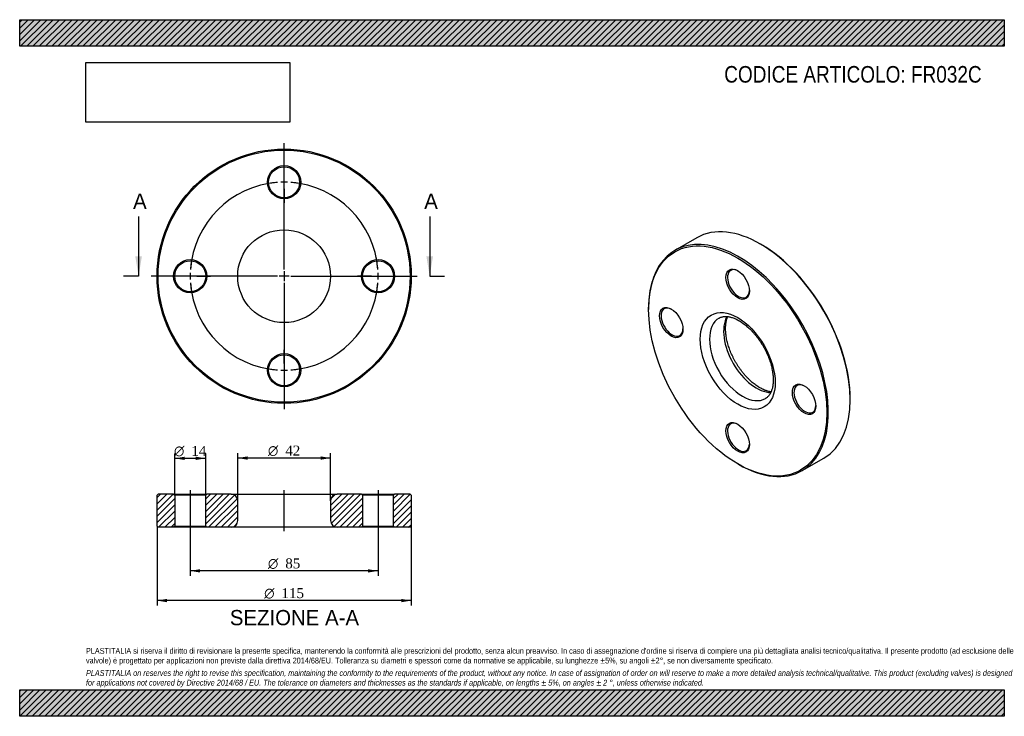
# Model space of a CAD drawing. Header units: millimetres. Extents: x 0 to 446, y 0 to 315.
import ezdxf
from ezdxf.enums import TextEntityAlignment as Align
from ezdxf.lldxf.tags import DXFTag

# ---------------------------------------------------------------- set-up
doc = ezdxf.new("R2010")
doc.units = ezdxf.units.MM
doc.header["$LTSCALE"] = 1.5
for name, color, linetype in [('Default', 7, 'Continuous'), ('DV2_Default', 7, 'Continuous'), ('DV3_Default', 7, 'Continuous'), ('FR032C', 7, 'Continuous')]:
    doc.layers.add(name, color=color, linetype=linetype)
doc.styles.add('SEACAD_Solid_Edge_ANSI', font='seans.ttf')
doc.styles.add('SEACAD_Solid_Edge_ANSI1_Symbols', font='semeca1.ttf')
doc.styles.add('SEACAD_Times_New_Roman', font='times.ttf')
tags = doc.linetypes.add('CENTER2', pattern=[28.575, 19.05, -3.175, 3.175, -3.175]).pattern_tags.tags
tags[10:11] = [DXFTag(74, 4), DXFTag(75, 0), DXFTag(340, '0'), DXFTag(46, 0.0), DXFTag(50, 0.0), DXFTag(44, 0.0), DXFTag(45, 0.0)]
tags[8:9] = [DXFTag(74, 4), DXFTag(75, 0), DXFTag(340, '0'), DXFTag(46, 0.0), DXFTag(50, 0.0), DXFTag(44, 0.0), DXFTag(45, 0.0)]
tags[6:7] = [DXFTag(74, 4), DXFTag(75, 0), DXFTag(340, '0'), DXFTag(46, 0.0), DXFTag(50, 0.0), DXFTag(44, 0.0), DXFTag(45, 0.0)]
tags[4:5] = [DXFTag(74, 4), DXFTag(75, 0), DXFTag(340, '0'), DXFTag(46, 0.0), DXFTag(50, 0.0), DXFTag(44, 0.0), DXFTag(45, 0.0)]
tags = doc.linetypes.add('HIDDEN2', pattern=[4.7625, 3.175, -1.5875]).pattern_tags.tags
tags[6:7] = [DXFTag(74, 4), DXFTag(75, 0), DXFTag(340, '0'), DXFTag(46, 0.0), DXFTag(50, 0.0), DXFTag(44, 0.0), DXFTag(45, 0.0)]
tags[4:5] = [DXFTag(74, 4), DXFTag(75, 0), DXFTag(340, '0'), DXFTag(46, 0.0), DXFTag(50, 0.0), DXFTag(44, 0.0), DXFTag(45, 0.0)]
picture_1 = doc.add_image_def('image1.jpg', size_in_pixel=(4302, 1260))

# ---------------------------------------------------------------- blocks, each defined once
blk = doc.blocks.new('SEANNOT_GROUP')
at = {"layer": 'Default', "color": 7, "linetype": 'CENTER2'}
for p, q in [((119.65, 203.51), (119.65, 259.14)), ((119.65, 201.26), (119.65, 196.76)), ((115.15, 199.01), (59.53, 199.01)), ((121.9, 199.01), (117.4, 199.01)), ((124.15, 199.01), (179.78, 199.01)), ((119.65, 194.51), (119.65, 138.89))]:
    blk.add_line(p, q, dxfattribs=at)
blk = doc.blocks.new('SE')
at = {"layer": 'FR032C', "color": 7, "linetype": 'Continuous'}
for p, q in [((306.36, 216.4), (296.47, 210.68)), ((335.47, 213.35), (335.11, 213.55)), ((284.56, 184.36), (284.56, 183.95)), ((375.77, 143.13), (375.77, 143.53)), ((353.97, 111.09), (363.86, 116.8)), ((324.86, 114.14), (325.22, 113.94))]:
    blk.add_line(p, q, dxfattribs=at)
for centre, major_axis, start_param, end_param in [((335.11, 166.6), (-28.75, 49.8), 3.141593, 6.283185), ((325.22, 160.89), (28.75, -49.8), 0, 3.926991), ((335.47, 166.81), (28.5, -49.36), 0.785398, 2.356194), ((325.22, 195.59), (-3.5, 6.06), 0, 3.891885), ((325.22, 195.59), (-3.5, 6.06), 5.532892, 6.283185), ((295.16, 178.24), (-3.5, 6.06), 0, 3.891885), ((295.16, 178.24), (-3.5, 6.06), 5.532892, 6.283185), ((326.98, 161.91), (-10.5, 18.19), 0.00046, 3.140763), ((333.35, 165.58), (10.5, -18.19), 3.473861, 5.95149), ((355.27, 143.53), (-3.5, 6.06), 0, 3.891885), ((355.27, 143.53), (-3.5, 6.06), 5.532892, 6.283185), ((325.22, 126.18), (-3.5, 6.06), 0, 3.891885), ((325.22, 126.18), (-3.5, 6.06), 5.532892, 6.283185), ((325.22, 160.89), (28.75, -49.8), 5.497787, 6.283185)]:
    blk.add_ellipse(centre, major_axis=major_axis, ratio=0.57735, start_param=start_param, end_param=end_param, dxfattribs=at)
for centre, major_axis in [((324.86, 160.68), (-28.5, 49.36)), ((324.86, 195.38), (3.75, -6.5)), ((294.81, 178.03), (3.75, -6.5)), ((324.86, 160.68), (12, -20.78)), ((354.91, 143.33), (3.75, -6.5)), ((324.86, 125.98), (3.75, -6.5))]:
    blk.add_ellipse(centre, major_axis=major_axis, ratio=0.57735, dxfattribs=at)
for points, knots in [([(316.48, 180.09), (316.66, 180.19), (316.97, 180.36), (317.55, 180.57), (318.17, 180.72), (318.82, 180.8), (319.49, 180.82), (320.19, 180.78), (320.91, 180.68), (321.66, 180.52), (322.42, 180.3), (323.21, 180.02), (324.02, 179.67), (324.85, 179.27), (325.68, 178.8), (326.53, 178.27), (327.38, 177.68), (328.23, 177.03), (329.08, 176.33), (329.92, 175.58), (330.76, 174.77), (331.58, 173.91), (332.38, 173.01), (333.17, 172.06), (333.93, 171.08), (334.66, 170.06), (335.37, 169.01), (336.04, 167.93), (336.68, 166.83), (337.28, 165.71), (337.84, 164.57), (338.36, 163.42), (338.84, 162.27), (339.27, 161.12), (339.65, 159.97), (339.99, 158.83), (340.27, 157.7), (340.51, 156.58), (340.7, 155.49), (340.83, 154.43), (340.92, 153.4), (340.96, 152.4), (340.95, 151.44), (340.89, 150.52), (340.79, 149.65), (340.65, 148.83), (340.46, 148.06), (340.24, 147.35), (339.98, 146.68), (339.68, 146.08), (339.36, 145.52), (339, 145.02), (338.6, 144.58), (338.17, 144.18), (337.78, 143.89), (337.55, 143.77), (337.47, 143.72)], [0, 0, 0, 0, 0.019741, 0.041889, 0.063379, 0.083982, 0.10379, 0.122996, 0.141779, 0.160278, 0.178598, 0.196811, 0.214971, 0.233113, 0.251256, 0.269418, 0.287609, 0.305837, 0.324104, 0.34241, 0.360755, 0.379135, 0.397548, 0.415989, 0.434454, 0.452938, 0.471437, 0.489947, 0.508461, 0.526976, 0.545485, 0.563984, 0.582466, 0.600929, 0.619366, 0.637774, 0.656148, 0.674484, 0.692778, 0.711028, 0.729232, 0.747391, 0.765509, 0.783591, 0.801651, 0.819705, 0.837772, 0.855889, 0.874106, 0.892494, 0.911145, 0.930183, 0.949758, 0.970036, 0.991141, 1, 1, 1, 1]), ([(334.85, 148.58), (334.69, 148.68), (334.29, 148.91), (333.56, 149.38), (332.71, 149.98), (331.86, 150.65), (331.01, 151.36), (330.17, 152.14), (329.34, 152.96), (328.52, 153.83), (327.72, 154.74), (326.94, 155.7), (326.19, 156.69), (325.46, 157.72), (324.77, 158.78), (324.1, 159.87), (323.47, 160.98), (322.88, 162.1), (322.34, 163.24), (321.83, 164.39), (321.37, 165.54), (320.95, 166.7), (320.58, 167.84), (320.26, 168.98), (319.99, 170.11), (319.76, 171.21), (319.59, 172.3), (319.47, 173.35), (319.39, 174.38), (319.37, 175.36), (319.39, 176.31), (319.46, 177.21), (319.57, 178.07), (319.73, 178.88), (319.93, 179.63), (320.13, 180.26), (320.28, 180.62), (320.34, 180.76)], [0, 0, 0, 0, 0.0125944, 0.036717, 0.0608843, 0.0851013, 0.1093708, 0.1336926, 0.1580643, 0.1824822, 0.2069416, 0.2314369, 0.2559623, 0.2805118, 0.3050792, 0.3296581, 0.3542422, 0.3788247, 0.4033974, 0.4279542, 0.4524884, 0.4769939, 0.5014644, 0.5258938, 0.5502764, 0.574607, 0.5988812, 0.6230961, 0.6472504, 0.6713458, 0.6953876, 0.7193867, 0.7433613, 0.767334, 0.7913367, 0.8154222, 0.8315759, 0.8315759, 0.8315759, 0.8315759]), ([(339.99, 146.73), (339.87, 146.74), (339.51, 146.79), (338.89, 146.91), (338.13, 147.12), (337.34, 147.38), (336.54, 147.71), (335.69, 148.11), (335.17, 148.4), (334.85, 148.58)], [0.5125776, 0.5125776, 0.5125776, 0.5125776, 0.5528495, 0.6280203, 0.7023571, 0.7761898, 0.8497522, 0.9232072, 1, 1, 1, 1])]:
    blk.add_open_spline(points, degree=3, knots=knots, dxfattribs=at)
blk = doc.blocks.new('SE1')
at = {"layer": 'Default', "color": 7, "linetype": 'CENTER2'}
for start, end in [(94.0444, 175.9556), (4.0444, 85.9556), (184.0444, 265.9556), (274.0444, 355.9556)]:
    blk.add_arc((119.65, 199.01), 42.5, start, end, dxfattribs=at)
at = {"layer": 'DV2_Default', "color": 7, "linetype": 'CENTER2'}
for p, q in [((119.65, 202.01), (119.65, 258.26)), ((119.65, 244.51), (119.65, 250.76)), ((119.65, 200.51), (119.65, 197.51)), ((116.65, 199.01), (60.4, 199.01)), ((74.15, 199.01), (67.9, 199.01)), ((121.15, 199.01), (118.15, 199.01)), ((122.65, 199.01), (178.9, 199.01)), ((165.15, 199.01), (170.9, 199.01)), ((165.15, 199.01), (171.4, 199.01)), ((119.65, 196.01), (119.65, 139.76)), ((119.65, 153.51), (119.65, 147.26))]:
    blk.add_line(p, q, dxfattribs=at)
at = {"layer": 'DV2_Default', "color": 7, "linetype": 'HIDDEN2'}
for p, q in [((119.65, 240.01), (119.65, 243.01)), ((119.65, 238.51), (119.65, 232.26)), ((78.65, 199.01), (75.65, 199.01)), ((80.15, 199.01), (86.4, 199.01)), ((159.15, 199.01), (152.9, 199.01)), ((159.15, 199.01), (153.4, 199.01)), ((160.65, 199.01), (163.65, 199.01)), ((160.65, 199.01), (163.65, 199.01)), ((119.65, 159.51), (119.65, 165.76)), ((119.65, 158.01), (119.65, 155.01))]:
    blk.add_line(p, q, dxfattribs=at)
at = {"layer": 'DV2_Default', "color": 7, "linetype": 'CENTER2'}
for start, end in [(94.0444, 102.4703), (87.9778, 92.0222), (77.5297, 85.9556), (167.5297, 175.9556), (4.0444, 12.4703), (4.0444, 11.7962), (177.9778, 182.0222), (357.9778, 2.0222), (357.9778, 2.0222), (184.0444, 192.4703), (347.5297, 355.9556), (348.2038, 355.9556), (257.5297, 265.9556), (267.9778, 272.0222), (274.0444, 282.4703)]:
    blk.add_arc((119.65, 199.01), 42.5, start, end, dxfattribs=at)
at = {"layer": 'FR032C', "color": 7, "linetype": 'Continuous'}
for centre, radius in [((119.65, 199.01), 57.5), ((119.65, 199.01), 57), ((119.65, 241.51), 7.5), ((119.65, 241.51), 7), ((119.65, 199.01), 21), ((77.15, 199.01), 7.5), ((77.15, 199.01), 7), ((162.15, 199.01), 7.5), ((162.15, 199.01), 7), ((119.65, 156.51), 7.5), ((119.65, 156.51), 7)]:
    blk.add_circle(centre, radius, dxfattribs=at)
blk = doc.blocks.new('SE3')
at = {"color": 7, "linetype": 'Continuous', "style": 'SEACAD_Solid_Edge_ANSI'}
blk.add_text('A', height=6.9, dxfattribs=at).set_placement((51.3, 236.36), align=Align.TOP_LEFT)
blk = doc.blocks.new('SE4')
at = {"color": 7, "linetype": 'Continuous', "style": 'SEACAD_Solid_Edge_ANSI'}
blk.add_text('A', height=6.9, dxfattribs=at).set_placement((183.03, 236.36), align=Align.TOP_LEFT)
blk = doc.blocks.new('SEANNOT_GROUP1')
at = {"linetype": 'Continuous'}
blk.add_hatch(color=7, dxfattribs=at).paths.add_polyline_path([(52.29, 208.01), (53.79, 199.01), (55.29, 208.01)])
at = {"color": 7, "linetype": 'Continuous'}
blk.add_lwpolyline([(53.79, 226.01), (53.79, 199.01)], dxfattribs=at)
blk = doc.blocks.new('SEANNOT_GROUP2')
at = {"linetype": 'Continuous'}
blk.add_hatch(color=7, dxfattribs=at).paths.add_polyline_path([(184.02, 208.01), (185.52, 199.01), (187.02, 208.01)])
at = {"color": 7, "linetype": 'Continuous'}
blk.add_lwpolyline([(185.52, 226.01), (185.52, 199.01)], dxfattribs=at)
blk = doc.blocks.new('SE2')
at = {"layer": 'Default', "color": 7, "linetype": 'CENTER2'}
for p, q in [((53.79, 199.01), (47.04, 199.01)), ((185.52, 199.01), (192.27, 199.01))]:
    blk.add_line(p, q, dxfattribs=at)
at = {"layer": 'Default'}
for name in ['SE3', 'SE4', 'SEANNOT_GROUP1', 'SEANNOT_GROUP2']:
    blk.add_blockref(name, (0, 0), dxfattribs=at)
blk = doc.blocks.new('SE5')
at = {"layer": 'FR032C', "linetype": 'Continuous'}
h = blk.add_hatch(dxfattribs=at)
h.set_pattern_fill('LINE', scale=0.62992, angle=45, style=0)
h.paths.add_polyline_path([(69.65, 100.48), (62.65, 100.48), (62.15, 99.98), (62.15, 85.98), (62.65, 85.48), (69.65, 85.48), (70.15, 85.98), (70.15, 99.98)])
h = blk.add_hatch(dxfattribs=at)
h.set_pattern_fill('LINE', scale=0.62992, angle=45, style=0)
edge = h.paths.add_edge_path()
edge.add_line((84.65, 85.48), (95.65, 85.48))
edge.add_arc((95.65, 88.48), 3, 270, 360)
edge.add_line((98.65, 88.48), (98.65, 97.48))
edge.add_arc((95.65, 97.48), 3, 0, 90)
edge.add_line((95.65, 100.48), (84.65, 100.48))
edge.add_line((84.65, 100.48), (84.15, 99.98))
edge.add_line((84.15, 99.98), (84.15, 85.98))
edge.add_line((84.15, 85.98), (84.65, 85.48))
h = blk.add_hatch(dxfattribs=at)
h.set_pattern_fill('LINE', scale=0.62992, angle=45, style=0)
edge = h.paths.add_edge_path()
edge.add_line((155.15, 85.98), (155.15, 99.98))
edge.add_line((155.15, 99.98), (154.65, 100.48))
edge.add_line((154.65, 100.48), (143.65, 100.48))
edge.add_arc((143.65, 97.48), 3, 90, 180)
edge.add_line((140.65, 97.48), (140.65, 88.48))
edge.add_arc((143.65, 88.48), 3, 180, 270)
edge.add_line((143.65, 85.48), (154.65, 85.48))
edge.add_line((154.65, 85.48), (155.15, 85.98))
h = blk.add_hatch(dxfattribs=at)
h.set_pattern_fill('LINE', scale=0.62992, angle=45, style=0)
h.paths.add_polyline_path([(169.15, 99.98), (169.15, 85.98), (169.65, 85.48), (176.65, 85.48), (177.15, 85.98), (177.15, 99.98), (176.65, 100.48), (169.65, 100.48)])
at = {"layer": 'DV3_Default', "color": 7, "linetype": 'CENTER2'}
for p, q in [((77.15, 102.23), (77.15, 83.73)), ((119.65, 83.73), (119.65, 102.23)), ((162.15, 102.23), (162.15, 83.73))]:
    blk.add_line(p, q, dxfattribs=at)
at = {"layer": 'FR032C', "color": 7, "linetype": 'Continuous'}
for p, q in [((62.65, 100.48), (62.15, 99.98)), ((62.15, 85.98), (62.15, 99.98)), ((69.65, 100.48), (62.65, 100.48)), ((69.65, 100.48), (84.65, 100.48)), ((69.65, 100.48), (70.15, 99.98)), ((84.15, 99.98), (70.15, 99.98)), ((70.15, 99.98), (70.15, 85.98)), ((84.15, 99.98), (84.65, 100.48)), ((84.15, 85.98), (84.15, 99.98)), ((95.65, 100.48), (84.65, 100.48)), ((95.65, 100.48), (143.65, 100.48)), ((154.65, 100.48), (143.65, 100.48)), ((154.65, 100.48), (169.65, 100.48)), ((154.65, 100.48), (155.15, 99.98)), ((169.15, 99.98), (155.15, 99.98)), ((155.15, 99.98), (155.15, 85.98)), ((169.15, 99.98), (169.65, 100.48)), ((169.15, 85.98), (169.15, 99.98)), ((176.65, 100.48), (169.65, 100.48)), ((177.15, 99.98), (176.65, 100.48)), ((177.15, 99.98), (177.15, 85.98)), ((98.65, 88.48), (98.65, 97.48)), ((140.65, 97.48), (140.65, 88.48)), ((62.15, 85.98), (62.65, 85.48)), ((69.65, 85.48), (62.65, 85.48)), ((70.15, 85.98), (69.65, 85.48)), ((84.65, 85.48), (69.65, 85.48)), ((70.15, 85.98), (84.15, 85.98)), ((84.65, 85.48), (84.15, 85.98)), ((95.65, 85.48), (84.65, 85.48)), ((143.65, 85.48), (95.65, 85.48)), ((154.65, 85.48), (143.65, 85.48)), ((155.15, 85.98), (154.65, 85.48)), ((169.65, 85.48), (154.65, 85.48)), ((155.15, 85.98), (169.15, 85.98)), ((169.65, 85.48), (169.15, 85.98)), ((176.65, 85.48), (169.65, 85.48)), ((176.65, 85.48), (177.15, 85.98))]:
    blk.add_line(p, q, dxfattribs=at)
for centre, start, end in [((95.65, 97.48), 0, 90), ((143.65, 97.48), 90, 180), ((95.65, 88.48), 270, 360), ((143.65, 88.48), 180, 270)]:
    blk.add_arc(centre, 3, start, end, dxfattribs=at)
blk = doc.blocks.new('GDimGGroup')
at = {"layer": 'Default', "linetype": 'Continuous'}
for points in [[(66.65, 51.58), (66.65, 53.08), (62.15, 52.33)], [(172.65, 51.58), (177.15, 52.33), (172.65, 53.08)]]:
    blk.add_hatch(color=7, dxfattribs=at).paths.add_polyline_path(points)
at = {"layer": 'Default', "color": 7, "linetype": 'Continuous'}
for p, q in [((62.15, 85.98), (62.15, 50.08)), ((177.15, 85.98), (177.15, 50.08)), ((177.15, 52.33), (62.15, 52.33))]:
    blk.add_line(p, q, dxfattribs=at)
for s, style, p in [('O', 'SEACAD_Solid_Edge_ANSI1_Symbols', (110.62, 57.95)), ('115', 'SEACAD_Times_New_Roman', (118.45, 57.95))]:
    blk.add_text(s, height=4.5, dxfattribs=dict(at, style=style)).set_placement(p, align=Align.TOP_LEFT)
blk = doc.blocks.new('GDimGGroup1')
at = {"layer": 'Default', "linetype": 'Continuous'}
for points in [[(81.65, 65.01), (81.65, 66.51), (77.15, 65.76)], [(157.65, 65.01), (162.15, 65.76), (157.65, 66.51)]]:
    blk.add_hatch(color=7, dxfattribs=at).paths.add_polyline_path(points)
at = {"layer": 'Default', "color": 7, "linetype": 'Continuous'}
for p, q in [((77.15, 85.48), (77.15, 63.51)), ((162.15, 85.48), (162.15, 63.51)), ((162.15, 65.76), (77.15, 65.76))]:
    blk.add_line(p, q, dxfattribs=at)
for s, style, p in [('O', 'SEACAD_Solid_Edge_ANSI1_Symbols', (112.32, 71.39)), ('85', 'SEACAD_Times_New_Roman', (120.16, 71.39))]:
    blk.add_text(s, height=4.5, dxfattribs=dict(at, style=style)).set_placement(p, align=Align.TOP_LEFT)
blk = doc.blocks.new('GDimGGroup2')
at = {"layer": 'Default', "linetype": 'Continuous'}
for points in [[(74.65, 117.39), (70.15, 116.64), (74.65, 115.89)], [(79.65, 117.39), (79.65, 115.89), (84.15, 116.64)]]:
    blk.add_hatch(color=7, dxfattribs=at).paths.add_polyline_path(points)
at = {"layer": 'Default', "color": 7, "linetype": 'Continuous'}
for p, q in [((70.15, 99.98), (70.15, 118.89)), ((84.15, 116.64), (70.15, 116.64)), ((84.15, 99.98), (84.15, 118.89))]:
    blk.add_line(p, q, dxfattribs=at)
for s, style, p in [('O', 'SEACAD_Solid_Edge_ANSI1_Symbols', (69.82, 122.26)), ('14', 'SEACAD_Times_New_Roman', (77.66, 122.26))]:
    blk.add_text(s, height=4.5, dxfattribs=dict(at, style=style)).set_placement(p, align=Align.TOP_LEFT)
blk = doc.blocks.new('GDimGGroup3')
at = {"layer": 'Default', "linetype": 'Continuous'}
for points in [[(103.15, 117.53), (98.65, 116.78), (103.15, 116.03)], [(136.15, 117.53), (136.15, 116.03), (140.65, 116.78)]]:
    blk.add_hatch(color=7, dxfattribs=at).paths.add_polyline_path(points)
at = {"layer": 'Default', "color": 7, "linetype": 'Continuous'}
for p, q in [((98.65, 97.48), (98.65, 119.03)), ((140.65, 116.78), (98.65, 116.78)), ((140.65, 97.48), (140.65, 119.03))]:
    blk.add_line(p, q, dxfattribs=at)
for s, style, p in [('O', 'SEACAD_Solid_Edge_ANSI1_Symbols', (112.32, 122.41)), ('42', 'SEACAD_Times_New_Roman', (120.16, 122.41))]:
    blk.add_text(s, height=4.5, dxfattribs=dict(at, style=style)).set_placement(p, align=Align.TOP_LEFT)

msp = doc.modelspace()

# ---------------------------------------------------------------- hatches: boundary and pattern name
at = {"layer": 'Default', "linetype": 'Continuous'}
h = msp.add_hatch(dxfattribs=at)
h.set_pattern_fill('LINE', scale=0.62992, angle=45, style=0)
h.paths.add_polyline_path([(445.5, 303), (445.5, 315), (0, 315), (0, 303)])
for points in [[(445.5, 303), (445.5, 315), (0, 315), (0, 303)], [(445.5, 0), (445.5, 12), (0, 12), (0, 0)]]:
    msp.add_hatch(color=7, dxfattribs=at).paths.add_polyline_path(points)
h = msp.add_hatch(dxfattribs=at)
h.set_pattern_fill('LINE', scale=0.62992, angle=45, style=0)
h.paths.add_polyline_path([(445.5, 0), (445.5, 12), (0, 12), (0, 0)])

# ---------------------------------------------------------------- linework, layer by layer
at = {"layer": 'Default', "color": 7, "linetype": 'Continuous'}
for p, q in [((0, 315), (445.5, 315)), ((0, 303), (0, 315)), ((445.5, 315), (445.5, 303)), ((445.5, 303), (0, 303)), ((0, 12), (445.5, 12)), ((0, 0), (0, 12)), ((445.5, 12), (445.5, 0)), ((445.5, 0), (0, 0))]:
    msp.add_line(p, q, dxfattribs=at)

# ---------------------------------------------------------------- block references
at = {"layer": 'Default'}
for name in ['SEANNOT_GROUP', 'SE1', 'SE2', 'SE', 'GDimGGroup2', 'GDimGGroup3', 'SE5', 'GDimGGroup', 'GDimGGroup1']:
    msp.add_blockref(name, (0, 0), dxfattribs=at)

# ---------------------------------------------------------------- texts
at = {"layer": 'Default', "color": 7, "linetype": 'Continuous', "style": 'SEACAD_Solid_Edge_ANSI'}
msp.add_text('SEZIONE A-A', height=6.9, dxfattribs=at).set_placement((95.09, 48.07), align=Align.TOP_LEFT)
at = {"layer": 'Default', "attachment_point": 1}
for s, insert, char_height, width in [('{\\fArial Narrow|b0||i0||c0|p34;\\C7;\\H7.5;\\W1.;CODICE ARTICOLO: FR032C}', (318.78, 294.05), 7.5, 118.9494), ("{\\fArial Narrow|b0||i0||c0|p34;\\C7;\\H2.625;\\W1.;PLASTITALIA si riserva il diritto di revisionare la presente specifica, mantenendo la conformità alle prescrizioni del prodotto, senza alcun preavviso. In caso di assegnazione d'ordine si riserva di compiere una più dettagliata analisi tecnico/qualitativa. Il presente prodotto (ad esclusione delle \\P}{\\fArial Narrow|b0||i0||c0|p34;\\C7;\\H2.625;\\W1.;valvole) è progettato per applicazioni non previste dalla direttiva 2014/68/EU. Tolleranza su diametri e spessori come da normative se applicabile, su lunghezze ±5%, su angoli ±2°, se non diversamente specificato.\\P}{\\fArial Narrow|b0||i0||c0|p34;\\C7;\\H0.75;\\W1.;   \\P}{\\fArial Narrow|b0||i1||c0|p34;\\C7;\\H2.625;\\W1.;PLASTITALIA on reserves the right to revise this specification, maintaining the conformity to the requirements of the product, without any notice. In case of assignation of order on will reserve to make a more detailed analysis technical/qualitative. This product (excluding valves) is designed \\P}{\\fArial Narrow|b0||i1||c0|p34;\\C7;\\H2.625;\\W1.;for applications not covered by Directive 2014/68 / EU. The tolerance on diameters and thicknesses as the standards if applicable, on lengths ± 5%, on angles ± 2 °, unless otherwise indicated.\\P}", (30, 30.9), 2.625, 385.5)]:
    msp.add_mtext(s, dxfattribs=dict(at, insert=insert, char_height=char_height, width=width))

# ---------------------------------------------------------------- pictures from other files: only their frames are drawn
image = msp.add_image(picture_1, insert=(30, 268.65), size_in_units=(92.19, 27))
image.dxf.flags = 7

doc.saveas('drawing.dxf')
